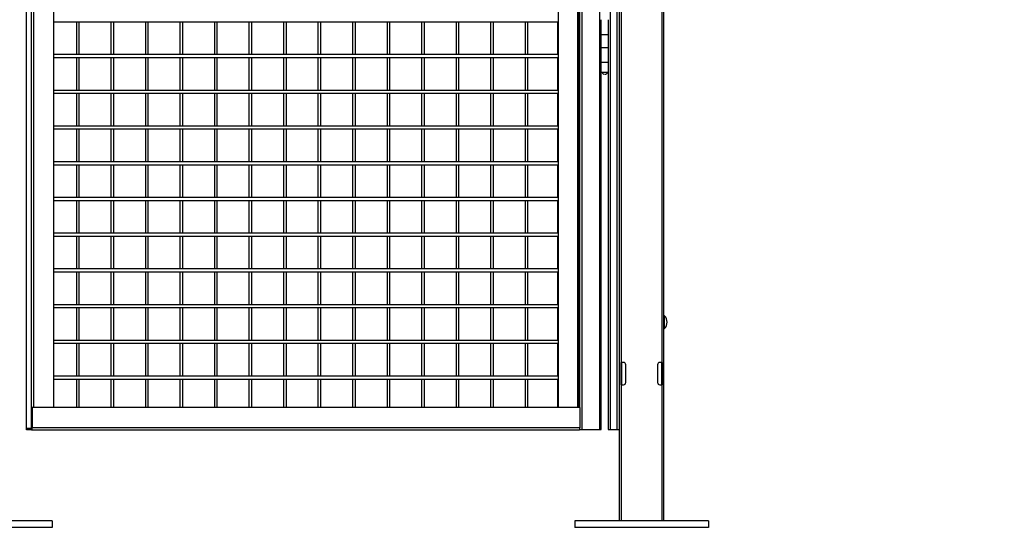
# Model space of a CAD drawing. Header units: inches. Extents: x 0.2 to 10.8, y 0.2 to 8.2.
# Tile 4 of 55: x 3.7 to 6, y 2 to 3.2. Entities that reach past the tile are written whole.
import ezdxf

# ---------------------------------------------------------------- set-up
doc = ezdxf.new("R2010")
doc.units = ezdxf.units.IN
doc.header["$MEASUREMENT"] = 0
doc.layers.add('DIMENSIONS', color=140, linetype='Continuous', lineweight=25)
doc.styles.add('SLDTEXTSTYLE0', font='TXT', dxfattribs={"width": 0.7})
doc.dimstyles.new('SLDDIMSTYLE0', dxfattribs={"dimtxt": 0.084961, "dimasz": 0.13, "dimexe": 0, "dimexo": 0.0625, "dimgap": 0.02124, "dimtad": 0, "dimtih": 1, "dimtoh": 1, "dimlfac": 24, "dimrnd": 1e-09, "dimzin": 12, "dimdsep": 46, "dimtxsty": 'SLDTEXTSTYLE0', "dimsah": 1, "dimcen": 0.09, "dimadec": 0, "dimazin": 3, "dimtfac": 1, "dimtofl": 0, "dimtmove": 0, "dimatfit": 3, "dimfxl": 0, "dimfrac": 2, "dimtolj": 1, "dimtzin": 12, "dimarcsym": 0})
doc.dimstyles.new('SLDDIMSTYLE2', dxfattribs={"dimtxt": 0.084961, "dimasz": 0.13, "dimexe": 0, "dimexo": 0.0625, "dimgap": 0.02124, "dimtad": 0, "dimtih": 1, "dimtoh": 1, "dimlfac": 24, "dimrnd": 1e-09, "dimzin": 4, "dimdsep": 46, "dimtxsty": 'SLDTEXTSTYLE0', "dimsah": 1, "dimcen": 0.09, "dimadec": 0, "dimazin": 1, "dimtfac": 1, "dimtmove": 0, "dimatfit": 0, "dimfxl": 0, "dimfrac": 2, "dimtolj": 1, "dimtzin": 12, "dimarcsym": 0})

# ---------------------------------------------------------------- blocks, each defined once
blk = doc.blocks.new('_D')
at = {"layer": 'DIMENSIONS'}
for p, q in [((3.6335, 5.4813), (2.9003, 5.4813)), ((3.0253, 5.4813), (3.0253, 4.0745)), ((2.8284, 3.9205), (2.7998, 3.9205)), ((2.7998, 3.9205), (2.7998, 3.7855)), ((3.2222, 3.9205), (3.2507, 3.9205)), ((3.2507, 3.9205), (3.2507, 3.7855)), ((2.7998, 3.7855), (2.8284, 3.7855)), ((3.2507, 3.7855), (3.2222, 3.7855)), ((3.0253, 2.2305), (3.0253, 3.7664)), ((3.6335, 2.2305), (2.9003, 2.2305))]:
    blk.add_line(p, q, dxfattribs=at)
for points in [[(3.0253, 5.4813), (3.0053, 5.3513), (3.0453, 5.3513)], [(3.0253, 2.2305), (3.0453, 2.3605), (3.0053, 2.3605)]]:
    blk.add_solid(points, dxfattribs=at)
at = {"layer": 'DIMENSIONS', "char_height": 0.08333, "attachment_point": 1, "style": 'SLDTEXTSTYLE0'}
for s, insert in [('78.02', (2.8637, 4.0469)), ('1981.7', (2.8284, 3.8929))]:
    blk.add_mtext(s, dxfattribs=dict(at, insert=insert))
blk = doc.blocks.new('_D_2')
at = {"layer": 'DIMENSIONS'}
for p, q in [((3.419, 1.9521), (3.419, 1.397)), ((3.7315, 1.9521), (3.7315, 1.397)), ((2.7679, 1.522), (2.7394, 1.522)), ((2.7394, 1.522), (2.7394, 1.3869)), ((3.0911, 1.522), (3.1196, 1.522)), ((3.1196, 1.522), (3.1196, 1.3869)), ((3.419, 1.522), (3.2062, 1.522)), ((3.7315, 1.522), (3.9815, 1.522)), ((2.7394, 1.3869), (2.7679, 1.3869)), ((3.1196, 1.3869), (3.0911, 1.3869))]:
    blk.add_line(p, q, dxfattribs=at)
for points in [[(3.419, 1.522), (3.289, 1.542), (3.289, 1.502)], [(3.7315, 1.522), (3.8615, 1.502), (3.8615, 1.542)]]:
    blk.add_solid(points, dxfattribs=at)
at = {"layer": 'DIMENSIONS', "char_height": 0.08333, "attachment_point": 1, "style": 'SLDTEXTSTYLE0'}
for s, insert in [('7.50', (2.8033, 1.6484)), ('190.5', (2.7679, 1.4944))]:
    blk.add_mtext(s, dxfattribs=dict(at, insert=insert))
blk = doc.blocks.new('_D_3')
at = {"layer": 'DIMENSIONS'}
for p, q in [((3.7315, 1.9677), (3.7315, 1.397)), ((4.9502, 1.9677), (4.9502, 1.397)), ((3.7315, 1.522), (4.0639, 1.522)), ((4.179, 1.522), (4.1505, 1.522)), ((4.1505, 1.522), (4.1505, 1.3869)), ((4.5021, 1.522), (4.5307, 1.522)), ((4.5307, 1.522), (4.5307, 1.3869)), ((4.9502, 1.522), (4.6173, 1.522)), ((4.1505, 1.3869), (4.179, 1.3869)), ((4.5307, 1.3869), (4.5021, 1.3869))]:
    blk.add_line(p, q, dxfattribs=at)
for points in [[(3.7315, 1.522), (3.8615, 1.502), (3.8615, 1.542)], [(4.9502, 1.522), (4.8202, 1.542), (4.8202, 1.502)]]:
    blk.add_solid(points, dxfattribs=at)
at = {"layer": 'DIMENSIONS', "char_height": 0.08333, "attachment_point": 1, "style": 'SLDTEXTSTYLE0'}
for s, insert in [('29.25', (4.179, 1.6484)), ('743.0', (4.179, 1.4944))]:
    blk.add_mtext(s, dxfattribs=dict(at, insert=insert))
blk = doc.blocks.new('_D_4')
at = {"layer": 'DIMENSIONS'}
for p, q in [((4.9502, 1.9521), (4.9502, 1.397)), ((5.2627, 1.9521), (5.2627, 1.397)), ((4.9502, 1.522), (4.7002, 1.522)), ((5.2627, 1.522), (5.4855, 1.522)), ((5.6007, 1.522), (5.5721, 1.522)), ((5.5721, 1.522), (5.5721, 1.3869)), ((5.9238, 1.522), (5.9523, 1.522)), ((5.9523, 1.522), (5.9523, 1.3869)), ((5.5721, 1.3869), (5.6007, 1.3869)), ((5.9523, 1.3869), (5.9238, 1.3869))]:
    blk.add_line(p, q, dxfattribs=at)
for points in [[(4.9502, 1.522), (4.8202, 1.542), (4.8202, 1.502)], [(5.2627, 1.522), (5.3927, 1.502), (5.3927, 1.542)]]:
    blk.add_solid(points, dxfattribs=at)
at = {"layer": 'DIMENSIONS', "char_height": 0.08333, "attachment_point": 1, "style": 'SLDTEXTSTYLE0'}
for s, insert in [('7.50', (5.636, 1.6484)), ('190.5', (5.6007, 1.4944))]:
    blk.add_mtext(s, dxfattribs=dict(at, insert=insert))

msp = doc.modelspace()

# ---------------------------------------------------------------- linework, layer by layer
for p, q in [((5.15855, 2.01773), (5.15855, 5.98127)), ((5.05438, 5.58521), (5.05438, 2.01773)), ((4.96762, 2.23127), (4.96762, 5.48127)), ((5.00787, 5.48127), (5.00787, 2.23127)), ((5.03386, 2.23127), (5.03386, 5.48127)), ((5.04886, 5.48127), (5.04886, 2.23127)), ((4.9115, 5.42919), (4.9115, 2.28256)), ((4.95718, 5.42919), (4.95718, 2.28256)), ((4.96073, 2.28256), (4.96073, 5.42919)), ((4.96124, 5.42919), (4.96124, 2.28256)), ((3.67049, 3.59846), (3.67049, 2.23348)), ((3.68273, 3.59846), (3.68273, 2.23348)), ((5.05938, 2.38752), (5.05938, 3.58544)), ((5.15355, 3.58544), (5.15355, 2.38752)), ((3.68861, 2.28256), (3.68861, 3.57035)), ((3.73428, 3.57035), (3.73428, 2.28256)), ((3.73428, 3.18215), (4.91073, 3.18215)), ((3.78803, 3.18215), (3.78803, 3.10548)), ((3.79469, 3.10548), (3.79469, 3.18215)), ((3.86852, 3.18215), (3.86852, 3.10548)), ((3.87519, 3.10548), (3.87519, 3.18215)), ((3.94901, 3.18215), (3.94901, 3.10548)), ((3.95568, 3.10548), (3.95568, 3.18215)), ((4.02951, 3.18215), (4.02951, 3.10548)), ((4.03618, 3.10548), (4.03618, 3.18215)), ((4.11, 3.18215), (4.11, 3.10548)), ((4.11667, 3.10548), (4.11667, 3.18215)), ((4.1905, 3.18215), (4.1905, 3.10548)), ((4.19716, 3.10548), (4.19716, 3.18215)), ((4.27099, 3.18215), (4.27099, 3.10548)), ((4.27766, 3.10548), (4.27766, 3.18215)), ((4.35148, 3.18215), (4.35148, 3.10548)), ((4.35815, 3.10548), (4.35815, 3.18215)), ((4.43198, 3.18215), (4.43198, 3.10548)), ((4.43864, 3.10548), (4.43864, 3.18215)), ((4.51247, 3.18215), (4.51247, 3.10548)), ((4.51914, 3.10548), (4.51914, 3.18215)), ((4.59297, 3.18215), (4.59297, 3.10548)), ((4.59963, 3.10548), (4.59963, 3.18215)), ((4.67346, 3.18215), (4.67346, 3.10548)), ((4.68013, 3.10548), (4.68013, 3.18215)), ((4.75395, 3.18215), (4.75395, 3.10548)), ((4.76062, 3.10548), (4.76062, 3.18215)), ((4.83445, 3.18215), (4.83445, 3.10548)), ((4.84111, 3.10548), (4.84111, 3.18215)), ((4.91073, 3.10546), (4.91073, 3.18216)), ((5.01157, 3.187), (5.01157, 3.15262)), ((5.02949, 3.15262), (5.02949, 3.187)), ((5.01157, 3.15262), (5.02949, 3.15262)), ((5.01157, 3.15158), (5.01157, 3.12242)), ((5.02949, 3.15158), (5.01157, 3.15158)), ((5.01173, 3.15158), (5.01173, 3.15262)), ((5.01426, 3.15262), (5.01426, 3.15158)), ((5.01533, 3.15262), (5.01533, 3.15158)), ((5.02573, 3.15158), (5.02573, 3.15262)), ((5.0268, 3.15158), (5.0268, 3.15262)), ((5.02834, 3.15262), (5.02834, 3.15158)), ((5.02949, 3.12242), (5.02949, 3.15158)), ((4.91073, 3.10548), (3.73428, 3.10548)), ((5.01157, 3.12242), (5.01157, 3.08804)), ((5.01157, 3.12242), (5.02949, 3.12242)), ((5.02949, 3.08804), (5.02949, 3.12242)), ((3.73428, 3.09881), (4.91073, 3.09881)), ((3.78803, 3.09881), (3.78803, 3.02215)), ((3.79469, 3.02215), (3.79469, 3.09881)), ((3.86852, 3.09881), (3.86852, 3.02215)), ((3.87519, 3.02215), (3.87519, 3.09881)), ((3.94901, 3.09881), (3.94901, 3.02215)), ((3.95568, 3.02215), (3.95568, 3.09881)), ((4.02951, 3.09881), (4.02951, 3.02215)), ((4.03618, 3.02215), (4.03618, 3.09881)), ((4.11, 3.09881), (4.11, 3.02215)), ((4.11667, 3.02215), (4.11667, 3.09881)), ((4.1905, 3.09881), (4.1905, 3.02215)), ((4.19716, 3.02215), (4.19716, 3.09881)), ((4.27099, 3.09881), (4.27099, 3.02215)), ((4.27766, 3.02215), (4.27766, 3.09881)), ((4.35148, 3.09881), (4.35148, 3.02215)), ((4.35815, 3.02215), (4.35815, 3.09881)), ((4.43198, 3.09881), (4.43198, 3.02215)), ((4.43864, 3.02215), (4.43864, 3.09881)), ((4.51247, 3.09881), (4.51247, 3.02215)), ((4.51914, 3.02215), (4.51914, 3.09881)), ((4.59297, 3.09881), (4.59297, 3.02215)), ((4.59963, 3.02215), (4.59963, 3.09881)), ((4.67346, 3.09881), (4.67346, 3.02215)), ((4.68013, 3.02215), (4.68013, 3.09881)), ((4.75395, 3.09881), (4.75395, 3.02215)), ((4.76062, 3.02215), (4.76062, 3.09881)), ((4.83445, 3.09881), (4.83445, 3.02215)), ((4.84111, 3.02215), (4.84111, 3.09881)), ((4.91073, 3.02213), (4.91073, 3.09883)), ((5.01157, 3.08804), (5.02949, 3.08804)), ((5.01157, 3.087), (5.01157, 3.06408)), ((5.02949, 3.087), (5.01157, 3.087)), ((5.01173, 3.087), (5.01173, 3.08804)), ((5.01426, 3.08804), (5.01426, 3.087)), ((5.01533, 3.08804), (5.01533, 3.087)), ((5.02573, 3.087), (5.02573, 3.08804)), ((5.0268, 3.087), (5.0268, 3.08804)), ((5.02834, 3.08804), (5.02834, 3.087)), ((5.02949, 3.06408), (5.02949, 3.087)), ((5.02949, 3.06408), (5.01157, 3.06408)), ((5.01173, 2.23127), (5.01173, 3.06408)), ((5.02834, 3.06408), (5.02834, 2.4969)), ((4.91073, 3.02215), (3.73428, 3.02215)), ((3.73428, 3.01548), (4.91073, 3.01548)), ((3.78803, 3.01548), (3.78803, 2.93881)), ((3.79469, 2.93881), (3.79469, 3.01548)), ((3.86852, 3.01548), (3.86852, 2.93881)), ((3.87519, 2.93881), (3.87519, 3.01548)), ((3.94901, 3.01548), (3.94901, 2.93881)), ((3.95568, 2.93881), (3.95568, 3.01548)), ((4.02951, 3.01548), (4.02951, 2.93881)), ((4.03618, 2.93881), (4.03618, 3.01548)), ((4.11, 3.01548), (4.11, 2.93881)), ((4.11667, 2.93881), (4.11667, 3.01548)), ((4.1905, 3.01548), (4.1905, 2.93881)), ((4.19716, 2.93881), (4.19716, 3.01548)), ((4.27099, 3.01548), (4.27099, 2.93881)), ((4.27766, 2.93881), (4.27766, 3.01548)), ((4.35148, 3.01548), (4.35148, 2.93881)), ((4.35815, 2.93881), (4.35815, 3.01548)), ((4.43198, 3.01548), (4.43198, 2.93881)), ((4.43864, 2.93881), (4.43864, 3.01548)), ((4.51247, 3.01548), (4.51247, 2.93881)), ((4.51914, 2.93881), (4.51914, 3.01548)), ((4.59297, 3.01548), (4.59297, 2.93881)), ((4.59963, 2.93881), (4.59963, 3.01548)), ((4.67346, 3.01548), (4.67346, 2.93881)), ((4.68013, 2.93881), (4.68013, 3.01548)), ((4.75395, 3.01548), (4.75395, 2.93881)), ((4.76062, 2.93881), (4.76062, 3.01548)), ((4.83445, 3.01548), (4.83445, 2.93881)), ((4.84111, 2.93881), (4.84111, 3.01548)), ((4.91073, 2.9388), (4.91073, 3.0155)), ((4.91073, 2.93881), (3.73428, 2.93881)), ((3.73428, 2.93215), (4.91073, 2.93215)), ((3.78803, 2.93215), (3.78803, 2.85548)), ((3.79469, 2.85548), (3.79469, 2.93215)), ((3.86852, 2.93215), (3.86852, 2.85548)), ((3.87519, 2.85548), (3.87519, 2.93215)), ((3.94901, 2.93215), (3.94901, 2.85548)), ((3.95568, 2.85548), (3.95568, 2.93215)), ((4.02951, 2.93215), (4.02951, 2.85548)), ((4.03618, 2.85548), (4.03618, 2.93215)), ((4.11, 2.93215), (4.11, 2.85548)), ((4.11667, 2.85548), (4.11667, 2.93215)), ((4.1905, 2.93215), (4.1905, 2.85548)), ((4.19716, 2.85548), (4.19716, 2.93215)), ((4.27099, 2.93215), (4.27099, 2.85548)), ((4.27766, 2.85548), (4.27766, 2.93215)), ((4.35148, 2.93215), (4.35148, 2.85548)), ((4.35815, 2.85548), (4.35815, 2.93215)), ((4.43198, 2.93215), (4.43198, 2.85548)), ((4.43864, 2.85548), (4.43864, 2.93215)), ((4.51247, 2.93215), (4.51247, 2.85548)), ((4.51914, 2.85548), (4.51914, 2.93215)), ((4.59297, 2.93215), (4.59297, 2.85548)), ((4.59963, 2.85548), (4.59963, 2.93215)), ((4.67346, 2.93215), (4.67346, 2.85548)), ((4.68013, 2.85548), (4.68013, 2.93215)), ((4.75395, 2.93215), (4.75395, 2.85548)), ((4.76062, 2.85548), (4.76062, 2.93215)), ((4.83445, 2.93215), (4.83445, 2.85548)), ((4.84111, 2.85548), (4.84111, 2.93215)), ((4.91073, 2.85546), (4.91073, 2.93216)), ((4.91073, 2.85548), (3.73428, 2.85548)), ((3.73428, 2.84881), (4.91073, 2.84881)), ((3.78803, 2.84881), (3.78803, 2.77215)), ((3.79469, 2.77215), (3.79469, 2.84881)), ((3.86852, 2.84881), (3.86852, 2.77215)), ((3.87519, 2.77215), (3.87519, 2.84881)), ((3.94901, 2.84881), (3.94901, 2.77215)), ((3.95568, 2.77215), (3.95568, 2.84881)), ((4.02951, 2.84881), (4.02951, 2.77215)), ((4.03618, 2.77215), (4.03618, 2.84881)), ((4.11, 2.84881), (4.11, 2.77215)), ((4.11667, 2.77215), (4.11667, 2.84881)), ((4.1905, 2.84881), (4.1905, 2.77215)), ((4.19716, 2.77215), (4.19716, 2.84881)), ((4.27099, 2.84881), (4.27099, 2.77215)), ((4.27766, 2.77215), (4.27766, 2.84881)), ((4.35148, 2.84881), (4.35148, 2.77215)), ((4.35815, 2.77215), (4.35815, 2.84881)), ((4.43198, 2.84881), (4.43198, 2.77215)), ((4.43864, 2.77215), (4.43864, 2.84881)), ((4.51247, 2.84881), (4.51247, 2.77215)), ((4.51914, 2.77215), (4.51914, 2.84881)), ((4.59297, 2.84881), (4.59297, 2.77215)), ((4.59963, 2.77215), (4.59963, 2.84881)), ((4.67346, 2.84881), (4.67346, 2.77215)), ((4.68013, 2.77215), (4.68013, 2.84881)), ((4.75395, 2.84881), (4.75395, 2.77215)), ((4.76062, 2.77215), (4.76062, 2.84881)), ((4.83445, 2.84881), (4.83445, 2.77215)), ((4.84111, 2.77215), (4.84111, 2.84881)), ((4.91073, 2.77213), (4.91073, 2.84883)), ((4.91073, 2.77215), (3.73428, 2.77215)), ((3.73428, 2.76548), (4.91073, 2.76548)), ((3.78803, 2.76548), (3.78803, 2.68881)), ((3.79469, 2.68881), (3.79469, 2.76548)), ((3.86852, 2.76548), (3.86852, 2.68881)), ((3.87519, 2.68881), (3.87519, 2.76548)), ((3.94901, 2.76548), (3.94901, 2.68881)), ((3.95568, 2.68881), (3.95568, 2.76548)), ((4.02951, 2.76548), (4.02951, 2.68881)), ((4.03618, 2.68881), (4.03618, 2.76548)), ((4.11, 2.76548), (4.11, 2.68881)), ((4.11667, 2.68881), (4.11667, 2.76548)), ((4.1905, 2.76548), (4.1905, 2.68881)), ((4.19716, 2.68881), (4.19716, 2.76548)), ((4.27099, 2.76548), (4.27099, 2.68881)), ((4.27766, 2.68881), (4.27766, 2.76548)), ((4.35148, 2.76548), (4.35148, 2.68881)), ((4.35815, 2.68881), (4.35815, 2.76548)), ((4.43198, 2.76548), (4.43198, 2.68881)), ((4.43864, 2.68881), (4.43864, 2.76548)), ((4.51247, 2.76548), (4.51247, 2.68881)), ((4.51914, 2.68881), (4.51914, 2.76548)), ((4.59297, 2.76548), (4.59297, 2.68881)), ((4.59963, 2.68881), (4.59963, 2.76548)), ((4.67346, 2.76548), (4.67346, 2.68881)), ((4.68013, 2.68881), (4.68013, 2.76548)), ((4.75395, 2.76548), (4.75395, 2.68881)), ((4.76062, 2.68881), (4.76062, 2.76548)), ((4.83445, 2.76548), (4.83445, 2.68881)), ((4.84111, 2.68881), (4.84111, 2.76548)), ((4.91073, 2.6888), (4.91073, 2.7655)), ((4.91073, 2.68881), (3.73428, 2.68881)), ((3.73428, 2.68215), (4.91073, 2.68215)), ((3.78803, 2.68215), (3.78803, 2.60548)), ((3.79469, 2.60548), (3.79469, 2.68215)), ((3.86852, 2.68215), (3.86852, 2.60548)), ((3.87519, 2.60548), (3.87519, 2.68215)), ((3.94901, 2.68215), (3.94901, 2.60548)), ((3.95568, 2.60548), (3.95568, 2.68215)), ((4.02951, 2.68215), (4.02951, 2.60548)), ((4.03618, 2.60548), (4.03618, 2.68215)), ((4.11, 2.68215), (4.11, 2.60548)), ((4.11667, 2.60548), (4.11667, 2.68215)), ((4.1905, 2.68215), (4.1905, 2.60548)), ((4.19716, 2.60548), (4.19716, 2.68215)), ((4.27099, 2.68215), (4.27099, 2.60548)), ((4.27766, 2.60548), (4.27766, 2.68215)), ((4.35148, 2.68215), (4.35148, 2.60548)), ((4.35815, 2.60548), (4.35815, 2.68215)), ((4.43198, 2.68215), (4.43198, 2.60548)), ((4.43864, 2.60548), (4.43864, 2.68215)), ((4.51247, 2.68215), (4.51247, 2.60548)), ((4.51914, 2.60548), (4.51914, 2.68215)), ((4.59297, 2.68215), (4.59297, 2.60548)), ((4.59963, 2.60548), (4.59963, 2.68215)), ((4.67346, 2.68215), (4.67346, 2.60548)), ((4.68013, 2.60548), (4.68013, 2.68215)), ((4.75395, 2.68215), (4.75395, 2.60548)), ((4.76062, 2.60548), (4.76062, 2.68215)), ((4.83445, 2.68215), (4.83445, 2.60548)), ((4.84111, 2.60548), (4.84111, 2.68215)), ((4.91073, 2.60546), (4.91073, 2.68216)), ((4.91073, 2.60548), (3.73428, 2.60548)), ((3.73428, 2.59881), (4.91073, 2.59881)), ((3.78803, 2.59881), (3.78803, 2.52215)), ((3.79469, 2.52215), (3.79469, 2.59881)), ((3.86852, 2.59881), (3.86852, 2.52215)), ((3.87519, 2.52215), (3.87519, 2.59881)), ((3.94901, 2.59881), (3.94901, 2.52215)), ((3.95568, 2.52215), (3.95568, 2.59881)), ((4.02951, 2.59881), (4.02951, 2.52215)), ((4.03618, 2.52215), (4.03618, 2.59881)), ((4.11, 2.59881), (4.11, 2.52215)), ((4.11667, 2.52215), (4.11667, 2.59881)), ((4.1905, 2.59881), (4.1905, 2.52215)), ((4.19716, 2.52215), (4.19716, 2.59881)), ((4.27099, 2.59881), (4.27099, 2.52215)), ((4.27766, 2.52215), (4.27766, 2.59881)), ((4.35148, 2.59881), (4.35148, 2.52215)), ((4.35815, 2.52215), (4.35815, 2.59881)), ((4.43198, 2.59881), (4.43198, 2.52215)), ((4.43864, 2.52215), (4.43864, 2.59881)), ((4.51247, 2.59881), (4.51247, 2.52215)), ((4.51914, 2.52215), (4.51914, 2.59881)), ((4.59297, 2.59881), (4.59297, 2.52215)), ((4.59963, 2.52215), (4.59963, 2.59881)), ((4.67346, 2.59881), (4.67346, 2.52215)), ((4.68013, 2.52215), (4.68013, 2.59881)), ((4.75395, 2.59881), (4.75395, 2.52215)), ((4.76062, 2.52215), (4.76062, 2.59881)), ((4.83445, 2.59881), (4.83445, 2.52215)), ((4.84111, 2.52215), (4.84111, 2.59881)), ((4.91073, 2.52213), (4.91073, 2.59883)), ((4.91073, 2.52215), (3.73428, 2.52215)), ((3.73428, 2.51548), (4.91073, 2.51548)), ((3.78803, 2.51548), (3.78803, 2.43881)), ((3.79469, 2.43881), (3.79469, 2.51548)), ((3.86852, 2.51548), (3.86852, 2.43881)), ((3.87519, 2.43881), (3.87519, 2.51548)), ((3.94901, 2.51548), (3.94901, 2.43881)), ((3.95568, 2.43881), (3.95568, 2.51548)), ((4.02951, 2.51548), (4.02951, 2.43881)), ((4.03618, 2.43881), (4.03618, 2.51548)), ((4.11, 2.51548), (4.11, 2.43881)), ((4.11667, 2.43881), (4.11667, 2.51548)), ((4.1905, 2.51548), (4.1905, 2.43881)), ((4.19716, 2.43881), (4.19716, 2.51548)), ((4.27099, 2.51548), (4.27099, 2.43881)), ((4.27766, 2.43881), (4.27766, 2.51548)), ((4.35148, 2.51548), (4.35148, 2.43881)), ((4.35815, 2.43881), (4.35815, 2.51548)), ((4.43198, 2.51548), (4.43198, 2.43881)), ((4.43864, 2.43881), (4.43864, 2.51548)), ((4.51247, 2.51548), (4.51247, 2.43881)), ((4.51914, 2.43881), (4.51914, 2.51548)), ((4.59297, 2.51548), (4.59297, 2.43881)), ((4.59963, 2.43881), (4.59963, 2.51548)), ((4.67346, 2.51548), (4.67346, 2.43881)), ((4.68013, 2.43881), (4.68013, 2.51548)), ((4.75395, 2.51548), (4.75395, 2.43881)), ((4.76062, 2.43881), (4.76062, 2.51548)), ((4.83445, 2.51548), (4.83445, 2.43881)), ((4.84111, 2.43881), (4.84111, 2.51548)), ((4.91073, 2.4388), (4.91073, 2.5155)), ((5.02834, 2.4969), (5.02834, 2.46565)), ((5.15981, 2.46651), (5.15981, 2.49603)), ((5.02834, 2.46565), (5.02834, 2.23127)), ((4.91073, 2.43881), (3.73428, 2.43881)), ((3.73428, 2.43215), (4.91073, 2.43215)), ((3.78803, 2.43215), (3.78803, 2.35548)), ((3.79469, 2.35548), (3.79469, 2.43215)), ((3.86852, 2.43215), (3.86852, 2.35548)), ((3.87519, 2.35548), (3.87519, 2.43215)), ((3.94901, 2.43215), (3.94901, 2.35548)), ((3.95568, 2.35548), (3.95568, 2.43215)), ((4.02951, 2.43215), (4.02951, 2.35548)), ((4.03618, 2.35548), (4.03618, 2.43215)), ((4.11, 2.43215), (4.11, 2.35548)), ((4.11667, 2.35548), (4.11667, 2.43215)), ((4.1905, 2.43215), (4.1905, 2.35548)), ((4.19716, 2.35548), (4.19716, 2.43215)), ((4.27099, 2.43215), (4.27099, 2.35548)), ((4.27766, 2.35548), (4.27766, 2.43215)), ((4.35148, 2.43215), (4.35148, 2.35548)), ((4.35815, 2.35548), (4.35815, 2.43215)), ((4.43198, 2.43215), (4.43198, 2.35548)), ((4.43864, 2.35548), (4.43864, 2.43215)), ((4.51247, 2.43215), (4.51247, 2.35548)), ((4.51914, 2.35548), (4.51914, 2.43215)), ((4.59297, 2.43215), (4.59297, 2.35548)), ((4.59963, 2.35548), (4.59963, 2.43215)), ((4.67346, 2.43215), (4.67346, 2.35548)), ((4.68013, 2.35548), (4.68013, 2.43215)), ((4.75395, 2.43215), (4.75395, 2.35548)), ((4.76062, 2.35548), (4.76062, 2.43215)), ((4.83445, 2.43215), (4.83445, 2.35548)), ((4.84111, 2.35548), (4.84111, 2.43215)), ((4.91073, 2.35546), (4.91073, 2.43216)), ((5.05855, 2.38752), (5.05938, 2.38752)), ((5.05855, 2.33544), (5.05855, 2.38752)), ((5.06397, 2.38752), (5.05938, 2.38752)), ((5.05938, 2.38752), (5.05938, 2.33544)), ((5.06938, 2.34085), (5.06938, 2.3821)), ((5.14355, 2.3821), (5.14355, 2.34085)), ((5.15355, 2.38752), (5.14897, 2.38752)), ((5.15355, 2.38752), (5.15438, 2.38752)), ((5.15355, 2.33544), (5.15355, 2.38752)), ((5.15438, 2.38752), (5.15438, 2.33544)), ((4.91073, 2.35548), (3.73428, 2.35548)), ((3.73428, 2.34881), (4.91073, 2.34881)), ((3.78803, 2.34881), (3.78803, 2.28256)), ((3.79469, 2.28256), (3.79469, 2.34881)), ((3.86852, 2.34881), (3.86852, 2.28256)), ((3.87519, 2.28256), (3.87519, 2.34881)), ((3.94901, 2.34881), (3.94901, 2.28256)), ((3.95568, 2.28256), (3.95568, 2.34881)), ((4.02951, 2.34881), (4.02951, 2.28256)), ((4.03618, 2.28256), (4.03618, 2.34881)), ((4.11, 2.34881), (4.11, 2.28256)), ((4.11667, 2.28256), (4.11667, 2.34881)), ((4.1905, 2.34881), (4.1905, 2.28256)), ((4.19716, 2.28256), (4.19716, 2.34881)), ((4.27099, 2.34881), (4.27099, 2.28256)), ((4.27766, 2.28256), (4.27766, 2.34881)), ((4.35148, 2.34881), (4.35148, 2.28256)), ((4.35815, 2.28256), (4.35815, 2.34881)), ((4.43198, 2.34881), (4.43198, 2.28256)), ((4.43864, 2.28256), (4.43864, 2.34881)), ((4.51247, 2.34881), (4.51247, 2.28256)), ((4.51914, 2.28256), (4.51914, 2.34881)), ((4.59297, 2.34881), (4.59297, 2.28256)), ((4.59963, 2.28256), (4.59963, 2.34881)), ((4.67346, 2.34881), (4.67346, 2.28256)), ((4.68013, 2.28256), (4.68013, 2.34881)), ((4.75395, 2.34881), (4.75395, 2.28256)), ((4.76062, 2.28256), (4.76062, 2.34881)), ((4.83445, 2.34881), (4.83445, 2.28256)), ((4.84111, 2.28256), (4.84111, 2.34881)), ((4.91073, 2.28256), (4.91073, 2.34883)), ((5.05938, 2.33544), (5.05855, 2.33544)), ((5.05938, 2.01773), (5.05938, 2.33544)), ((5.05938, 2.33544), (5.06397, 2.33544)), ((5.14897, 2.33544), (5.15355, 2.33544)), ((5.15355, 2.33544), (5.15355, 2.01773)), ((5.15438, 2.33544), (5.15355, 2.33544)), ((3.68397, 2.23528), (3.68397, 2.28256)), ((3.68397, 2.28256), (3.68475, 2.28256)), ((3.68475, 2.28256), (3.68475, 2.23528)), ((4.96259, 2.28256), (3.68475, 2.28256)), ((4.96259, 2.28256), (4.96259, 2.23528)), ((3.67049, 2.23348), (3.68273, 2.23348)), ((3.67127, 2.23048), (3.67127, 2.23348)), ((3.68351, 2.23348), (3.67127, 2.23348)), ((3.68351, 2.23048), (3.67127, 2.23048)), ((3.68351, 2.23048), (4.96135, 2.23048)), ((4.96259, 2.23528), (3.68475, 2.23528)), ((4.96203, 2.23127), (4.96762, 2.23127)), ((4.96762, 2.23127), (5.00787, 2.23127)), ((5.00787, 2.23127), (5.01173, 2.23127)), ((5.02834, 2.23127), (5.03386, 2.23127)), ((5.03386, 2.23127), (5.04886, 2.23127)), ((5.04886, 2.23127), (5.05438, 2.23127)), ((3.73147, 2.01773), (3.41897, 2.01773)), ((3.73147, 2.0021), (3.41897, 2.0021)), ((3.73147, 2.01773), (3.73147, 2.0021)), ((4.95022, 2.01773), (4.95022, 2.0021)), ((5.26272, 2.01773), (4.95022, 2.01773)), ((5.26272, 2.0021), (4.95022, 2.0021)), ((5.26272, 2.01773), (5.26272, 2.0021))]:
    msp.add_line(p, q)
for centre, radius, start, end in [((5.02001, 3.0663), 0.00639, 200.35102, 270), ((5.02105, 3.0663), 0.00639, 270, 339.64898), ((5.15928, 2.49552), 0.000733, 44.76533, 180), ((5.14492, 2.48127), 0.02096, 315.23467, 44.76533), ((5.15928, 2.46702), 0.000733, 180, 315.23467), ((5.06397, 2.3821), 0.00542, 0, 90), ((5.14897, 2.3821), 0.00542, 90, 180), ((5.06397, 2.34085), 0.00542, 270, 0), ((5.14897, 2.34085), 0.00542, 180, 270), ((3.67918, 2.23416), 0.00568, 319.60931, 11.36905), ((3.68189, 2.23486), 0.00213, 319.60931, 11.36905), ((4.95702, 2.23416), 0.00568, 319.60931, 11.36905)]:
    msp.add_arc(centre, radius, start, end)

# ---------------------------------------------------------------- dimensions: what is measured, and where the dimension line sits
at = {"layer": 'DIMENSIONS'}
dim = msp.add_linear_dim(base=(3.02527, 2.23048), p1=(3.68351, 5.48127), p2=(3.68351, 2.23048), angle=90, dimstyle='SLDDIMSTYLE0', dxfattribs=at)
dim.commit()
dim.dimension.update_dxf_attribs({"geometry": '_D', "text_midpoint": (3.02527, 3.9205), "dimtype": 160})
for base, p1, p2, dimstyle, picture, middle in [((3.41897, 1.52196), (3.73147, 2.0021), (3.41897, 2.0021), 'SLDDIMSTYLE2', '_D_2', (2.92949, 1.52196)), ((4.95022, 1.52196), (3.73147, 2.01773), (4.95022, 2.01773), 'SLDDIMSTYLE0', '_D_3', (4.34056, 1.52196)), ((4.95022, 1.52196), (5.26272, 2.0021), (4.95022, 2.0021), 'SLDDIMSTYLE2', '_D_4', (5.76223, 1.52196))]:
    dim = msp.add_linear_dim(base=base, p1=p1, p2=p2, dimstyle=dimstyle, dxfattribs=at)
    dim.commit()
    dim.dimension.update_dxf_attribs({"geometry": picture, "text_midpoint": middle, "dimtype": 160})

doc.saveas('drawing.dxf')
